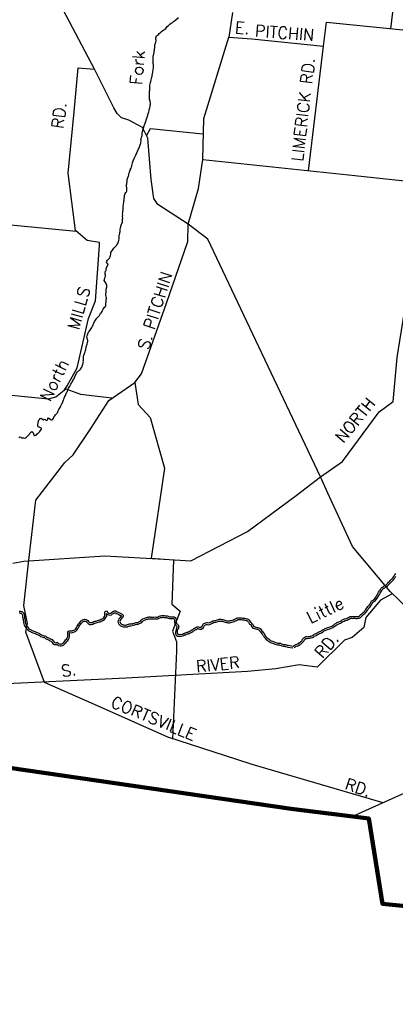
# Model space of a CAD drawing. Header units: feet. Extents: x 1615653 to 1618118, y 708897 to 711917.
# Tile 25 of 183: x 1618080 to 1618086, y 710502 to 710519. Entities that reach past the tile are written whole.
import ezdxf

# ---------------------------------------------------------------- set-up
doc = ezdxf.new("R2010")
doc.units = ezdxf.units.FT
doc.header["$LTSCALE"] = 20
doc.header["$MEASUREMENT"] = 0
doc.layers.add('30_COUNTY_BORDER', color=6, linetype='Continuous', lineweight=100)
for name, color, linetype in [('36_MAJOR_ROADS', 130, 'Continuous'), ('37_MINOR_ROADS', 130, 'Continuous'), ('58_MAJOR_WATER', 170, 'Continuous'), ('59_WATER_NAMES', 130, 'Continuous'), ('ROAD-TEXT', 2, 'Continuous')]:
    doc.layers.add(name, color=color, linetype=linetype)
doc.styles.add('ROMANS', font='romans')
doc.styles.get("Standard").update_dxf_attribs({"font": 'simplex.shx'})

msp = doc.modelspace()

# ---------------------------------------------------------------- linework, layer by layer
at = {"layer": '30_COUNTY_BORDER', "linetype": 'Continuous'}
for points in [[(1618084.43775, 710505.68648), (1618073.31384, 710507.30418)], [(1618084.43775, 710505.68648), (1618073.31384, 710507.30418)], [(1618098.76645, 710502.44256), (1618098.8626, 710502.93891), (1618096.05352, 710503.0962), (1618085.9539, 710504.1131), (1618085.72977, 710505.52673), (1618084.43775, 710505.68648)], [(1618098.76645, 710502.44256), (1618098.8626, 710502.93891), (1618096.05352, 710503.0962), (1618085.9539, 710504.1131), (1618085.72977, 710505.52673), (1618084.43775, 710505.68648)]]:
    msp.add_lwpolyline(points, dxfattribs=at)
at = {"layer": '36_MAJOR_ROADS', "linetype": 'Continuous'}
for points in [[(1618082.72421, 710515.39654), (1618082.22001, 710515.72043), (1618082.15398, 710515.8217), (1618082.1106, 710516.13568), (1618082.05286, 710516.82442), (1618081.9659, 710516.99992), (1618081.73781, 710517.12226), (1618081.61695, 710517.15948), (1618081.54221, 710517.23278), (1618081.48901, 710517.325), (1618081.16558, 710517.96757), (1618080.38126, 710519.46265), (1618080.505, 710520.28889)], [(1618084.92238, 710511.19818), (1618085.29068, 710511.45292), (1618085.9009, 710512.2777), (1618086.13318, 710512.44891), (1618086.19949, 710513.17907), (1618086.31331, 710513.90777), (1618087.36697, 710515.32067), (1618087.38284, 710515.3417), (1618087.46458, 710515.99461), (1618087.71349, 710518.477)], [(1618080.07413, 710509.81529), (1618080.18818, 710510.81202), (1618080.67495, 710511.44035), (1618080.81094, 710511.5636), (1618081.1035, 710512.00201), (1618081.40233, 710512.4701), (1618081.83772, 710512.76596), (1618081.95001, 710512.91148), (1618082.36439, 710514.08194), (1618082.71986, 710515.10612), (1618082.72421, 710515.39654), (1618082.89487, 710515.98971), (1618082.96731, 710516.46646)], [(1618082.96731, 710516.46646), (1618085.49526, 710516.20141)], [(1618085.49526, 710516.20141), (1618087.46458, 710515.99461)], [(1618083.84745, 710513.46488), (1618083.05034, 710515.14485), (1618082.72421, 710515.39654)], [(1618084.92238, 710511.19818), (1618083.84745, 710513.46488)], [(1618077.58021, 710512.87458), (1618079.05105, 710512.73178), (1618079.10674, 710512.61995), (1618080.00611, 710512.53419)], [(1618080.00611, 710512.53419), (1618080.40016, 710512.49662), (1618080.52566, 710512.52836), (1618080.68755, 710512.66194), (1618080.93115, 710512.57483), (1618081.4547, 710512.51066)], [(1618085.04727, 710510.92772), (1618084.92238, 710511.19818)], [(1618086.5312, 710508.8651), (1618086.08303, 710509.29652), (1618085.4543, 710510.04567), (1618085.04727, 710510.92772)]]:
    msp.add_lwpolyline(points, dxfattribs=at)
at = {"layer": '37_MINOR_ROADS', "linetype": 'Continuous'}
for points in [[(1618086.09514, 710518.64072), (1618086.24272, 710519.88504), (1618087.1723, 710520.76053)], [(1618083.46334, 710518.91162), (1618083.39822, 710518.50212)], [(1618083.78234, 710518.47249), (1618084.97167, 710518.34923), (1618085.02329, 710518.74892), (1618085.91241, 710518.65917)], [(1618085.91241, 710518.65917), (1618087.71349, 710518.477)], [(1618082.96731, 710516.46646), (1618082.98584, 710517.148), (1618083.39822, 710518.50212), (1618083.78234, 710518.47249)], [(1618084.72357, 710516.28232), (1618084.97167, 710518.34923)], [(1618080.82659, 710517.26111), (1618080.89664, 710517.9887), (1618081.16558, 710517.96757)], [(1618081.24643, 710515.0387), (1618081.24973, 710515.0914), (1618081.04468, 710515.12454), (1618080.85162, 710515.28924), (1618080.72792, 710516.23931), (1618080.82659, 710517.26111)], [(1618082.03552, 710516.87478), (1618082.09797, 710516.98443), (1618082.9682, 710516.89405)], [(1618078.96322, 710515.46044), (1618080.86249, 710515.28001)], [(1618080.66776, 710512.64448), (1618080.71297, 710512.70923), (1618080.87526, 710513.00938), (1618081.06371, 710513.82921), (1618081.18255, 710514.12037), (1618081.24643, 710515.0387)], [(1618081.83772, 710512.76596), (1618081.89491, 710512.39998), (1618082.09213, 710512.18336), (1618082.32731, 710511.34238), (1618082.18789, 710510.37207)], [(1618084.51976, 710510.89251), (1618084.92238, 710511.19818)], [(1618082.31981, 710509.83182), (1618082.76997, 710509.80402), (1618083.70971, 710510.29373), (1618084.51976, 710510.89251)], [(1618082.18789, 710510.37207), (1618082.10849, 710509.84737), (1618082.47704, 710509.82215), (1618082.45306, 710509.08736), (1618082.5901, 710508.96888), (1618082.46507, 710508.63852), (1618082.53185, 710508.46254), (1618082.53025, 710508.30442)], [(1618079.80845, 710509.7652), (1618079.99098, 710509.7996), (1618081.34058, 710509.88723), (1618082.31981, 710509.83182)], [(1618080.33348, 710507.78702), (1618080.0264, 710508.62044), (1618080.05441, 710508.76705), (1618079.99167, 710509.0661), (1618080.07413, 710509.81529)], [(1618086.11783, 710509.25504), (1618085.92038, 710509.15263), (1618085.67572, 710508.86746), (1618085.64371, 710508.69977), (1618085.45185, 710508.53418), (1618085.32576, 710508.4889), (1618084.87051, 710508.04106), (1618084.56972, 710508.07811), (1618084.18122, 710508.01249)], [(1618082.53025, 710508.30442), (1618082.46112, 710506.84554)], [(1618084.18122, 710508.01249), (1618083.71122, 710507.96693), (1618081.69139, 710507.85709)], [(1618081.69139, 710507.85709), (1618079.35121, 710507.74786), (1618079.23202, 710507.65212)], [(1618081.16554, 710507.419), (1618080.33348, 710507.78702)], [(1618083.53107, 710506.50568), (1618082.38779, 710506.878), (1618081.16554, 710507.419)], [(1618085.96683, 710505.7868), (1618083.78617, 710506.42568), (1618083.53107, 710506.50568)], [(1618087.0486, 710506.25223), (1618086.32066, 710505.9477), (1618085.45604, 710505.56014)]]:
    msp.add_lwpolyline(points, dxfattribs=at)
at = {"layer": '58_MAJOR_WATER', "linetype": 'Continuous'}
for points in [[(1618082.48053, 710518.75755), (1618082.49788, 710518.77125), (1618082.51833, 710518.7879), (1618082.56023, 710518.82515)], [(1618081.98203, 710516.9908), (1618081.98428, 710517.0048), (1618081.98858, 710517.01775), (1618081.99713, 710517.04365), (1618082.00343, 710517.05655), (1618082.00978, 710517.07345), (1618082.01408, 710517.0874), (1618082.01838, 710517.10235), (1618082.02468, 710517.1163), (1618082.02698, 710517.12925), (1618082.03453, 710517.1562), (1618082.03993, 710517.17415), (1618082.04528, 710517.19105), (1618082.05058, 710517.204), (1618082.05483, 710517.21695), (1618082.06013, 710517.22985), (1618082.06443, 710517.24485), (1618082.06773, 710517.2578), (1618082.07323, 710517.28075), (1618082.07748, 710517.2947), (1618082.07988, 710517.3117), (1618082.08518, 710517.32565), (1618082.08968, 710517.3516), (1618082.09303, 710517.3686), (1618082.09543, 710517.3876), (1618082.09688, 710517.40965), (1618082.09438, 710517.43375), (1618082.08968, 710517.4509), (1618082.08298, 710517.46705), (1618082.08048, 710517.4912), (1618082.07973, 710517.50425), (1618082.07918, 710517.5263), (1618082.08003, 710517.5684), (1618082.08043, 710517.58745), (1618082.08178, 710517.6055), (1618082.08413, 710517.6215), (1618082.08453, 710517.64255), (1618082.08698, 710517.66455), (1618082.08848, 710517.6886), (1618082.08878, 710517.7036), (1618082.09223, 710517.7256), (1618082.09673, 710517.7476), (1618082.10313, 710517.7665), (1618082.10863, 710517.79045), (1618082.11408, 710517.8114), (1618082.11853, 710517.83335), (1618082.12298, 710517.85435), (1618082.12738, 710517.8753), (1618082.12868, 710517.8883), (1618082.13093, 710517.9013), (1618082.13423, 710517.9143), (1618082.13648, 710517.92825), (1618082.14098, 710517.95225), (1618082.14433, 710517.9672), (1618082.14673, 710517.98825), (1618082.14718, 710518.0093), (1618082.14643, 710518.02235), (1618082.14493, 710518.04745), (1618082.14418, 710518.0605), (1618082.14253, 710518.07855), (1618082.14198, 710518.09865), (1618082.14223, 710518.1127), (1618082.14248, 710518.1257), (1618082.14193, 710518.1468), (1618082.14238, 710518.16885), (1618082.14363, 710518.18185), (1618082.14808, 710518.2028), (1618082.15358, 710518.22575), (1618082.15688, 710518.23975), (1618082.15938, 710518.26575), (1618082.16283, 710518.28575), (1618082.16533, 710518.31075), (1618082.16663, 710518.32475), (1618082.16893, 710518.34075), (1618082.17028, 710518.3568), (1618082.17158, 710518.3728), (1618082.17293, 710518.3888), (1618082.17923, 710518.40275), (1618082.18658, 710518.41765), (1618082.18993, 710518.4366), (1618082.18923, 710518.44965), (1618082.18753, 710518.46675), (1618082.18603, 710518.49085), (1618082.18933, 710518.5048), (1618082.19768, 710518.5207), (1618082.21503, 710518.53435), (1618082.23133, 710518.54605), (1618082.24363, 710518.55885), (1618082.25893, 710518.5706), (1618082.28248, 710518.59415), (1618082.30493, 710518.61075), (1618082.31923, 710518.6235), (1618082.33443, 710518.6312), (1618082.35078, 710518.6449), (1618082.36213, 710518.6607), (1618082.37448, 710518.6745), (1618082.39598, 710518.69615), (1618082.42053, 710518.7177), (1618082.43983, 710518.73035), (1618082.46323, 710518.7449), (1618082.48053, 710518.75755)], [(1618081.70418, 710515.9616), (1618081.70253, 710515.97965), (1618081.70098, 710516.00175), (1618081.69828, 710516.01685), (1618081.69653, 710516.02995), (1618081.69793, 710516.04795), (1618081.70123, 710516.06395), (1618081.70453, 710516.0769), (1618081.70803, 710516.1019), (1618081.70933, 710516.1169), (1618081.71178, 710516.13895), (1618081.71513, 710516.1559), (1618081.72368, 710516.1798), (1618081.72903, 710516.19675), (1618081.73433, 710516.21065), (1618081.73873, 710516.22865), (1618081.74618, 710516.25055), (1618081.75048, 710516.2645), (1618081.75578, 710516.2794), (1618081.76318, 710516.2963), (1618081.76743, 710516.30925), (1618081.77383, 710516.3262), (1618081.78023, 710516.3461), (1618081.78453, 710516.35905), (1618081.79023, 710516.39305), (1618081.79868, 710516.41495), (1618081.80498, 710516.42885), (1618081.81038, 710516.4468), (1618081.81678, 710516.4657), (1618081.82418, 710516.4826), (1618081.83043, 710516.4955), (1618081.83573, 710516.50945), (1618081.84518, 710516.5283), (1618081.85253, 710516.5442), (1618081.86188, 710516.56205), (1618081.86823, 710516.57695), (1618081.87668, 710516.59885), (1618081.88503, 710516.6127), (1618081.89133, 710516.62765), (1618081.89873, 710516.64555), (1618081.90708, 710516.6614), (1618081.91443, 710516.6773), (1618081.92078, 710516.6932), (1618081.92718, 710516.71115), (1618081.93248, 710516.72705), (1618081.93578, 710516.74105), (1618081.93718, 710516.75905), (1618081.94053, 710516.77605), (1618081.94083, 710516.7901), (1618081.93908, 710516.80415), (1618081.94143, 710516.82015), (1618081.94883, 710516.83905), (1618081.95413, 710516.853), (1618081.96043, 710516.8659), (1618081.95973, 710516.88295), (1618081.95713, 710516.90205), (1618081.96043, 710516.91605), (1618081.96373, 710516.931), (1618081.96703, 710516.94395), (1618081.96928, 710516.95695), (1618081.97458, 710516.9709), (1618081.97988, 710516.9838), (1618081.98203, 710516.9908)], [(1618081.35883, 710514.2729), (1618081.36013, 710514.2869), (1618081.36043, 710514.30195), (1618081.35868, 710514.316), (1618081.36608, 710514.3349), (1618081.37338, 710514.3478), (1618081.37368, 710514.36285), (1618081.37098, 710514.37795), (1618081.36528, 710514.3941), (1618081.35763, 710514.4113), (1618081.33813, 710514.4418), (1618081.32948, 710514.459), (1618081.32978, 710514.47505), (1618081.33103, 710514.48805), (1618081.33633, 710514.501), (1618081.34373, 710514.5189), (1618081.34803, 710514.53385), (1618081.35138, 710514.54985), (1618081.34568, 710514.567), (1618081.34198, 710514.5821), (1618081.34328, 710514.59615), (1618081.34963, 710514.61305), (1618081.35798, 710514.6279), (1618081.36128, 710514.6419), (1618081.35853, 710514.656), (1618081.36388, 710514.6729), (1618081.37323, 710514.68775), (1618081.38458, 710514.7026), (1618081.38898, 710514.72255), (1618081.39228, 710514.7355), (1618081.37348, 710514.74995), (1618081.36578, 710514.76515), (1618081.37113, 710514.7831), (1618081.38448, 710514.79785), (1618081.40598, 710514.81845), (1618081.41838, 710514.83525), (1618081.42688, 710514.85815), (1618081.43423, 710514.87505), (1618081.43668, 710514.89605), (1618081.43698, 710514.9101), (1618081.43728, 710514.92515), (1618081.44663, 710514.941), (1618081.46413, 710514.9617), (1618081.47853, 710514.97945), (1618081.48993, 710514.99625), (1618081.50528, 710515.013), (1618081.51763, 710515.02575), (1618081.53093, 710515.03855), (1618081.53923, 710515.0534), (1618081.55173, 710515.0752), (1618081.56108, 710515.09105), (1618081.56543, 710515.106), (1618081.56978, 710515.12295), (1618081.57443, 710515.15495), (1618081.57383, 710515.17405), (1618081.57608, 710515.18705), (1618081.57743, 710515.20405), (1618081.58193, 710515.227), (1618081.58623, 710515.24095), (1618081.58953, 710515.25595), (1618081.59088, 710515.27195), (1618081.59013, 710515.286), (1618081.59143, 710515.30105), (1618081.59373, 710515.314), (1618081.59918, 710515.33495), (1618081.60143, 710515.34895), (1618081.60473, 710515.36195), (1618081.61008, 710515.37885), (1618081.61543, 710515.3948), (1618081.62173, 710515.4087), (1618081.63003, 710515.4226), (1618081.63343, 710515.44055), (1618081.63383, 710515.4616), (1618081.63413, 710515.47665), (1618081.63453, 710515.4947), (1618081.63398, 710515.51875), (1618081.63428, 710515.5318), (1618081.63453, 710515.54585), (1618081.63398, 710515.5679), (1618081.63743, 710515.5899), (1618081.63978, 710515.6059), (1618081.64228, 710515.6309), (1618081.64358, 710515.64495), (1618081.64298, 710515.664), (1618081.64433, 710515.683), (1618081.64463, 710515.69605), (1618081.64703, 710515.71605), (1618081.64928, 710515.72905), (1618081.65298, 710515.76305), (1618081.65633, 710515.77805), (1618081.65868, 710515.79605), (1618081.66138, 710515.8301), (1618081.66268, 710515.8441), (1618081.66598, 710515.8591), (1618081.66733, 710515.8751), (1618081.66963, 710515.8901), (1618081.67493, 710515.904), (1618081.68928, 710515.91875), (1618081.69658, 710515.93165), (1618081.70288, 710515.94555), (1618081.70418, 710515.9616)], [(1618080.73078, 710512.6542), (1618080.73413, 710512.67115), (1618080.74453, 710512.69), (1618080.75388, 710512.70385), (1618080.76213, 710512.7167), (1618080.77263, 710512.73855), (1618080.78098, 710512.75345), (1618080.78723, 710512.76635), (1618080.79763, 710512.7832), (1618080.80593, 710512.79705), (1618080.81633, 710512.8149), (1618080.82263, 710512.8278), (1618080.83098, 710512.8447), (1618080.83833, 710512.85955), (1618080.84568, 710512.87645), (1618080.85508, 710512.8943), (1618080.86038, 710512.90725), (1618080.86868, 710512.9201), (1618080.87803, 710512.93595), (1618080.88938, 710512.9518), (1618080.90373, 710512.96555), (1618080.91998, 710512.9752), (1618080.93328, 710512.989), (1618080.94358, 710513.0018), (1618080.95298, 710513.01865), (1618080.96778, 710513.05545), (1618080.97213, 710513.07245), (1618080.97753, 710513.0924), (1618080.98088, 710513.10735), (1618080.98013, 710513.1214), (1618080.98048, 710513.13845), (1618080.98093, 710513.1605), (1618080.98128, 710513.17855), (1618080.98058, 710513.1916), (1618080.98388, 710513.20555), (1618080.98818, 710513.2195), (1618080.99448, 710513.23345), (1618081.00073, 710513.24635), (1618081.00613, 710513.26425), (1618081.01143, 710513.2782), (1618081.01578, 710513.29515), (1618081.01918, 710513.31315), (1618081.02253, 710513.3301), (1618081.02483, 710513.3441), (1618081.02913, 710513.36005), (1618081.03443, 710513.373), (1618081.03878, 710513.38895), (1618081.04408, 710513.4039), (1618081.04848, 710513.42285), (1618081.05178, 710513.4358), (1618081.05303, 710513.44885), (1618081.05333, 710513.46385), (1618081.04858, 710513.478), (1618081.04588, 710513.4931), (1618081.04213, 710513.5062), (1618081.03953, 710513.52635), (1618081.04498, 710513.54625), (1618081.05023, 710513.5592), (1618081.05763, 710513.5761), (1618081.06813, 710513.60095), (1618081.07743, 710513.6138), (1618081.09088, 710513.63155), (1618081.10223, 710513.6474), (1618081.11053, 710513.66025), (1618081.12398, 710513.68205), (1618081.13448, 710513.7029), (1618081.14183, 710513.7198), (1618081.15133, 710513.74265), (1618081.15768, 710513.75755), (1618081.16398, 710513.77145), (1618081.17333, 710513.78735), (1618081.18363, 710513.80115), (1618081.19503, 710513.81795), (1618081.20433, 710513.8328), (1618081.21978, 710513.85155), (1618081.23308, 710513.8643), (1618081.24648, 710513.8801), (1618081.25788, 710513.8989), (1618081.26423, 710513.91485), (1618081.28063, 710513.93055), (1618081.29303, 710513.94735), (1618081.29933, 710513.96325), (1618081.30778, 710513.98315), (1618081.31913, 710513.99895), (1618081.33453, 710514.01465), (1618081.34788, 710514.02945), (1618081.35218, 710514.0444), (1618081.35448, 710514.0594), (1618081.35383, 710514.07545), (1618081.35613, 710514.09045), (1618081.35948, 710514.1074), (1618081.36083, 710514.12445), (1618081.36223, 710514.14245), (1618081.36358, 710514.1595), (1618081.36483, 710514.1725), (1618081.36013, 710514.18765), (1618081.35353, 710514.21085), (1618081.35383, 710514.22385), (1618081.35518, 710514.2429), (1618081.35748, 710514.2569), (1618081.35883, 710514.2729)], [(1618080.60043, 710512.36405), (1618080.60773, 710512.37795), (1618080.61818, 710512.3998), (1618080.62553, 710512.41465), (1618080.63288, 710512.43155), (1618080.64018, 710512.44445), (1618080.64653, 710512.46135), (1618080.65293, 710512.4783), (1618080.65723, 710512.49225), (1618080.66353, 710512.50715), (1618080.66783, 710512.5211), (1618080.68253, 710512.5529), (1618080.68788, 710512.5678), (1618080.69518, 710512.5817), (1618080.70153, 710512.59765), (1618080.70883, 710512.6125), (1618080.71618, 710512.6274), (1618080.72348, 710512.6403), (1618080.73078, 710512.6542)], [(1618079.90738, 710511.84975), (1618079.92268, 710511.8625), (1618079.93973, 710511.86115), (1618079.95348, 710511.8478), (1618079.97053, 710511.84545), (1618079.98463, 710511.8472), (1618079.99758, 710511.8429), (1618080.01878, 710511.8495), (1618080.03303, 710511.8592), (1618080.05148, 710511.8769), (1618080.06678, 710511.8906), (1618080.08428, 710511.9113), (1618080.09568, 710511.92915), (1618080.10803, 710511.94295), (1618080.12423, 710511.9516), (1618080.13913, 710511.9433), (1618080.15063, 710511.915), (1618080.15533, 710511.89985), (1618080.17118, 710511.8885), (1618080.18628, 710511.8912), (1618080.20153, 710511.8999), (1618080.21478, 710511.91165), (1618080.22918, 710511.9274), (1618080.24353, 710511.94115), (1618080.25583, 710511.95495), (1618080.26913, 710511.9677), (1618080.28363, 710511.98945), (1618080.28593, 710512.00245), (1618080.27208, 710512.01475), (1618080.25913, 710512.01905), (1618080.24518, 710512.02435), (1618080.23028, 710512.03065), (1618080.22153, 710512.0459), (1618080.22188, 710512.06295), (1618080.22323, 710512.07995), (1618080.22648, 710512.0929), (1618080.23078, 710512.10585), (1618080.23713, 710512.1228), (1618080.24248, 710512.13875), (1618080.25178, 710512.15255), (1618080.26513, 710512.16735), (1618080.27933, 710512.17405), (1618080.29423, 710512.16475), (1618080.30093, 710512.14955), (1618080.31498, 710512.14825), (1618080.33118, 710512.15695), (1618080.34518, 710512.15465), (1618080.35693, 710512.1384), (1618080.37298, 710512.13705), (1618080.38728, 710512.1498), (1618080.39158, 710512.16475), (1618080.40293, 710512.17855), (1618080.41673, 710512.16825), (1618080.43153, 710512.1549), (1618080.44443, 710512.1476), (1618080.46048, 710512.1473), (1618080.47478, 710512.15905), (1618080.48208, 710512.1729), (1618080.48738, 710512.18585), (1618080.49168, 710512.1988), (1618080.50503, 710512.21555), (1618080.51943, 710512.2313), (1618080.53573, 710512.244), (1618080.54923, 710512.2648), (1618080.55653, 710512.2797), (1618080.56393, 710512.2986), (1618080.57333, 710512.31645), (1618080.58583, 710512.33725), (1618080.59413, 710512.35015), (1618080.60043, 710512.36405)], [(1618085.87608, 710509.25955), (1618085.88228, 710509.2745), (1618085.89148, 710509.28735), (1618085.90373, 710509.3052), (1618085.91493, 710509.31905), (1618085.92208, 710509.333), (1618085.92928, 710509.3469), (1618085.94253, 710509.36275), (1618085.96068, 710509.37445), (1618085.97578, 710509.38425), (1618085.98993, 710509.39405), (1618086.00398, 710509.39985), (1618086.02013, 710509.41065), (1618086.03133, 710509.4245), (1618086.04248, 710509.43735), (1618086.05668, 710509.45215), (1618086.07083, 710509.46495), (1618086.08403, 710509.4788), (1618086.10838, 710509.50445), (1618086.12158, 710509.5183), (1618086.13073, 710509.5312), (1618086.14198, 710509.54805), (1618086.15018, 710509.56295), (1618086.16343, 710509.5808), (1618086.17663, 710509.5976)], [(1618085.90379, 710509.24806), (1618085.90867, 710509.25983), (1618085.91604, 710509.27013), (1618085.9278, 710509.28725), (1618085.94021, 710509.3026), (1618085.94875, 710509.31926), (1618085.9544, 710509.33018), (1618085.96262, 710509.34001), (1618085.97697, 710509.34926), (1618085.99249, 710509.35933), (1618086.00436, 710509.36755), (1618086.01818, 710509.37325), (1618086.04059, 710509.38824), (1618086.05433, 710509.40523), (1618086.06464, 710509.41712), (1618086.07759, 710509.43061), (1618086.09178, 710509.44345), (1618086.10576, 710509.45812), (1618086.13011, 710509.48377), (1618086.14479, 710509.49917), (1618086.15544, 710509.51419), (1618086.16764, 710509.53246), (1618086.17548, 710509.5467)], [(1618084.46838, 710508.39075), (1618084.48613, 710508.402), (1618084.50123, 710508.40875), (1618084.51433, 710508.4166), (1618084.52838, 710508.4224), (1618084.54443, 710508.42515), (1618084.55848, 710508.42995), (1618084.57163, 710508.44275), (1618084.58578, 710508.4526), (1618084.59993, 710508.4644), (1618084.61113, 710508.47725), (1618084.62128, 710508.4901), (1618084.62748, 710508.50305), (1618084.63663, 710508.5159), (1618084.64978, 710508.52775), (1618084.66498, 710508.54055), (1618084.67803, 710508.54735), (1618084.69108, 710508.54915), (1618084.70598, 710508.54595), (1618084.72303, 710508.5487), (1618084.73803, 710508.55045), (1618084.75108, 710508.55425), (1618084.76408, 710508.55705), (1618084.78013, 710508.56085), (1618084.79323, 710508.56665), (1618084.80733, 710508.57745), (1618084.82048, 710508.58625), (1618084.83653, 710508.59305), (1618084.85268, 710508.6018), (1618084.86673, 710508.6086), (1618084.87983, 710508.61645), (1618084.89598, 710508.6262), (1618084.91203, 710508.633), (1618084.92813, 710508.63875), (1618084.94228, 710508.64955), (1618084.95538, 710508.65935), (1618084.97148, 710508.66815), (1618084.98858, 710508.6749), (1618085.00363, 710508.6807), (1618085.01773, 710508.6865), (1618085.03178, 710508.6923), (1618085.04483, 710508.6971), (1618085.06793, 710508.70475), (1618085.08098, 710508.70855), (1618085.09403, 710508.7144), (1618085.11313, 710508.7231), (1618085.13028, 710508.73385), (1618085.14643, 710508.74565), (1618085.16358, 710508.7574), (1618085.17868, 710508.7662), (1618085.19688, 710508.77895), (1618085.21498, 710508.7877), (1618085.22903, 710508.7925), (1618085.24413, 710508.79925), (1618085.25718, 710508.8061), (1618085.27333, 710508.81585), (1618085.28643, 710508.82365), (1618085.30248, 710508.83045), (1618085.32163, 710508.84015), (1618085.33668, 710508.84495), (1618085.35473, 710508.8507), (1618085.37283, 710508.85845), (1618085.38993, 710508.8662), (1618085.40503, 710508.87495), (1618085.42013, 710508.88175), (1618085.44308, 710508.8814), (1618085.45608, 710508.8802), (1618085.47303, 710508.88095), (1618085.48803, 710508.88175), (1618085.50203, 710508.88155), (1618085.51798, 710508.8803), (1618085.53098, 710508.8801), (1618085.54398, 710508.8809), (1618085.55703, 710508.8837), (1618085.57108, 710508.8905), (1618085.58328, 710508.90335), (1618085.59643, 710508.91515), (1618085.61158, 710508.92795), (1618085.62678, 710508.94075), (1618085.64193, 710508.95455), (1618085.65708, 710508.96635), (1618085.66933, 710508.9842), (1618085.67753, 710508.9991), (1618085.68673, 710509.01395), (1618085.69993, 710509.0288), (1618085.71218, 710509.04665), (1618085.72543, 710509.0625), (1618085.73858, 710509.0763), (1618085.74678, 710509.0892), (1618085.75908, 710509.11005), (1618085.76833, 710509.12795), (1618085.77648, 710509.14085), (1618085.79158, 710509.14965), (1618085.80573, 710509.15845), (1618085.81988, 710509.17025), (1618085.83208, 710509.1851), (1618085.84333, 710509.20295), (1618085.85248, 710509.21685), (1618085.86073, 710509.23175), (1618085.86788, 710509.24565), (1618085.87608, 710509.25955)], [(1618084.48444, 710508.36541), (1618084.50035, 710508.3755), (1618084.51511, 710508.38209), (1618084.52784, 710508.38972), (1618084.53674, 710508.39339), (1618084.55186, 710508.39598), (1618084.57456, 710508.40374), (1618084.59079, 710508.41953), (1618084.60399, 710508.42872), (1618084.62097, 710508.44289), (1618084.63422, 710508.45808), (1618084.64689, 710508.47413), (1618084.65342, 710508.48776), (1618084.65916, 710508.49581), (1618084.66949, 710508.50512), (1618084.68177, 710508.51547), (1618084.68728, 710508.51834), (1618084.68994, 710508.51871), (1618084.70519, 710508.51543), (1618084.72716, 710508.51898), (1618084.744, 710508.52094), (1618084.75844, 710508.52515), (1618084.77069, 710508.52778), (1618084.78974, 710508.53229), (1618084.80864, 710508.54066), (1618084.82481, 710508.55305), (1618084.8348, 710508.55973), (1618084.84955, 710508.56599), (1618084.86636, 710508.57509), (1618084.881, 710508.58218), (1618084.89529, 710508.59074), (1618084.90965, 710508.59941), (1618084.92293, 710508.60504), (1618084.94262, 710508.61207), (1618084.96036, 710508.62561), (1618084.97164, 710508.63405), (1618084.98423, 710508.64093), (1618084.99948, 710508.64695), (1618085.01473, 710508.65283), (1618085.02916, 710508.65876), (1618085.04268, 710508.66434), (1618085.05472, 710508.66877), (1618085.07684, 710508.6761), (1618085.09136, 710508.68032), (1618085.10638, 710508.68706), (1618085.12737, 710508.69662), (1618085.14711, 710508.709), (1618085.16376, 710508.72116), (1618085.17963, 710508.73203), (1618085.19486, 710508.74091), (1618085.21211, 710508.75299), (1618085.2264, 710508.7599), (1618085.24002, 710508.76455), (1618085.25723, 710508.77225), (1618085.27191, 710508.77995), (1618085.28875, 710508.79012), (1618085.30002, 710508.79682), (1618085.31512, 710508.80322), (1618085.33304, 710508.8123), (1618085.34579, 710508.81636), (1618085.36521, 710508.82255), (1618085.38493, 710508.83099), (1618085.40367, 710508.83949), (1618085.41874, 710508.84822), (1618085.42635, 710508.85165), (1618085.44147, 710508.85142), (1618085.45536, 710508.85014), (1618085.47449, 710508.85098), (1618085.48861, 710508.85174), (1618085.50064, 710508.85156), (1618085.51657, 710508.85032), (1618085.53167, 710508.85008), (1618085.54807, 710508.85109), (1618085.56685, 710508.85512), (1618085.58907, 710508.86588), (1618085.60421, 710508.88182), (1618085.61613, 710508.89252), (1618085.63092, 710508.90502), (1618085.64655, 710508.91818), (1618085.66127, 710508.93159), (1618085.67918, 710508.94554), (1618085.6949, 710508.96844), (1618085.70344, 710508.98396), (1618085.71087, 710508.99595), (1618085.7236, 710509.01027), (1618085.73611, 710509.0285), (1618085.74782, 710509.04251), (1618085.76232, 710509.05773), (1618085.77236, 710509.07352), (1618085.78534, 710509.09553), (1618085.79438, 710509.11302), (1618085.79792, 710509.11862), (1618085.80706, 710509.12394), (1618085.82334, 710509.13407), (1618085.84126, 710509.14902), (1618085.85645, 710509.16751), (1618085.86855, 710509.1867), (1618085.87817, 710509.20131), (1618085.8872, 710509.21762), (1618085.89416, 710509.23115), (1618085.90192, 710509.2443)], [(1618079.91066, 710508.94261), (1618079.92148, 710508.94005), (1618079.93743, 710508.93629), (1618079.94708, 710508.93533), (1618079.95092, 710508.93345), (1618079.95761, 710508.92485), (1618079.96232, 710508.91566), (1618079.96696, 710508.90343), (1618079.97041, 710508.89071), (1618079.97097, 710508.88089), (1618079.97174, 710508.86535), (1618079.97481, 710508.84592), (1618079.97787, 710508.83135), (1618079.98157, 710508.81725), (1618079.98374, 710508.80694), (1618079.98526, 710508.78429), (1618079.98972, 710508.75937), (1618079.99795, 710508.73947), (1618080.00723, 710508.71994), (1618080.01884, 710508.70424), (1618080.02969, 710508.68986), (1618080.04571, 710508.66871), (1618080.06516, 710508.64969), (1618080.08591, 710508.63614), (1618080.09942, 710508.63066), (1618080.11386, 710508.62204), (1618080.13005, 710508.61625), (1618080.14297, 710508.60999), (1618080.16378, 710508.60257), (1618080.17715, 710508.59917), (1618080.18711, 710508.5959), (1618080.20109, 710508.58901), (1618080.21412, 710508.58373), (1618080.22736, 710508.57728), (1618080.23911, 710508.57282), (1618080.25075, 710508.56471), (1618080.2687, 710508.55182), (1618080.28814, 710508.54283), (1618080.30473, 710508.53652), (1618080.31987, 710508.53274), (1618080.33276, 710508.5299), (1618080.34004, 710508.52692), (1618080.35338, 710508.51734), (1618080.37103, 710508.50553), (1618080.38966, 710508.49928), (1618080.40371, 710508.4933), (1618080.41446, 710508.48894), (1618080.42974, 710508.47935), (1618080.44444, 710508.47388), (1618080.4503, 710508.46625), (1618080.4589, 710508.45328), (1618080.47209, 710508.43545), (1618080.49845, 710508.41708), (1618080.52355, 710508.4166), (1618080.53745, 710508.41908), (1618080.54011, 710508.41881), (1618080.54678, 710508.4151), (1618080.56197, 710508.40174), (1618080.59245, 710508.39212), (1618080.61372, 710508.39659), (1618080.63153, 710508.40094), (1618080.65409, 710508.4102), (1618080.67455, 710508.42725), (1618080.69155, 710508.44603), (1618080.69946, 710508.46), (1618080.70953, 710508.47314)], [(1618079.91443, 710508.97255), (1618079.92838, 710508.96925), (1618079.94238, 710508.96595), (1618079.95543, 710508.96465), (1618079.97033, 710508.95735), (1618079.98303, 710508.94105), (1618079.98978, 710508.92785), (1618079.99553, 710508.9127), (1618080.00018, 710508.89555), (1618080.00093, 710508.8825), (1618080.00163, 710508.86845), (1618080.00433, 710508.85135), (1618080.00708, 710508.83825), (1618080.01078, 710508.82415), (1618080.01353, 710508.81105), (1618080.01508, 710508.78795), (1618080.01868, 710508.76785), (1618080.02538, 710508.75165), (1618080.03308, 710508.73545), (1618080.04288, 710508.7222), (1618080.05363, 710508.70795), (1618080.06828, 710508.6886), (1618080.08403, 710508.6732), (1618080.09988, 710508.66285), (1618080.11283, 710508.6576), (1618080.12673, 710508.6493), (1618080.14168, 710508.64395), (1618080.15458, 710508.6377), (1618080.17253, 710508.6313), (1618080.18553, 710508.628), (1618080.19848, 710508.62375), (1618080.21338, 710508.6164), (1618080.22633, 710508.61115), (1618080.23928, 710508.60485), (1618080.25323, 710508.59955), (1618080.26808, 710508.5892), (1618080.28388, 710508.57785), (1618080.29978, 710508.5705), (1618080.31373, 710508.5652), (1618080.32673, 710508.56195), (1618080.34173, 710508.55865), (1618080.35468, 710508.55335), (1618080.37048, 710508.542), (1618080.38438, 710508.5327), (1618080.40033, 710508.52735), (1618080.41523, 710508.521), (1618080.42818, 710508.51575), (1618080.44308, 710508.5064), (1618080.46298, 710508.499), (1618080.47473, 710508.4837), (1618080.48348, 710508.4705), (1618080.49328, 710508.45725), (1618080.50813, 710508.4469), (1618080.52118, 710508.44665), (1618080.53628, 710508.44935), (1618080.54928, 710508.44805), (1618080.56418, 710508.43975), (1618080.57703, 710508.42845), (1618080.59398, 710508.4231), (1618080.60708, 710508.42585), (1618080.62223, 710508.42955), (1618080.63843, 710508.4362), (1618080.65373, 710508.44895), (1618080.66708, 710508.4637), (1618080.67438, 710508.4766), (1618080.68573, 710508.4914)], [(1618080.68573, 710508.4914), (1618080.69803, 710508.5052), (1618080.71038, 710508.519), (1618080.71768, 710508.53285), (1618080.72198, 710508.5468), (1618080.72223, 710508.56085), (1618080.72273, 710508.5839), (1618080.72298, 710508.59695), (1618080.72223, 710508.61), (1618080.72248, 710508.623), (1618080.72778, 710508.63595), (1618080.74298, 710508.64365), (1618080.75808, 710508.64435), (1618080.77508, 710508.641), (1618080.79223, 710508.64465), (1618080.80833, 710508.64835), (1618080.82148, 710508.6531), (1618080.83773, 710508.6618), (1618080.85103, 710508.67355), (1618080.86138, 710508.68935), (1618080.86973, 710508.70625), (1618080.87808, 710508.7201), (1618080.88743, 710508.73595), (1618080.89778, 710508.7528), (1618080.91013, 710508.7666), (1618080.92148, 710508.7824), (1618080.94618, 710508.812), (1618080.95943, 710508.82175), (1618080.97458, 710508.82745), (1618080.98978, 710508.83315), (1618081.00788, 710508.8348), (1618081.02593, 710508.8334), (1618081.03883, 710508.82715), (1618081.05363, 710508.8148), (1618081.06538, 710508.7995), (1618081.07918, 710508.7872), (1618081.09308, 710508.7799), (1618081.10718, 710508.7806), (1618081.12628, 710508.7832), (1618081.14158, 710508.79495), (1618081.15573, 710508.79865), (1618081.16983, 710508.8014), (1618081.18598, 710508.80605), (1618081.20213, 710508.80875), (1618081.21728, 710508.81345), (1618081.23543, 710508.8191), (1618081.24958, 710508.8238), (1618081.26273, 710508.82855), (1618081.27693, 710508.8343), (1618081.29313, 710508.84195), (1618081.30938, 710508.85165), (1618081.31868, 710508.8655), (1618081.33008, 710508.88135), (1618081.33838, 710508.8942), (1618081.33768, 710508.90925), (1618081.33593, 710508.9233), (1618081.33423, 710508.9374), (1618081.33548, 710508.9504), (1618081.34278, 710508.9633), (1618081.36303, 710508.9729), (1618081.37583, 710508.9606), (1618081.38868, 710508.9503), (1618081.40353, 710508.939), (1618081.41948, 710508.93365), (1618081.43458, 710508.93735), (1618081.44788, 710508.9481), (1618081.46313, 710508.9588), (1618081.48043, 710508.9695), (1618081.49658, 710508.9732), (1618081.51868, 710508.97475), (1618081.53253, 710508.9654), (1618081.54543, 710508.95615), (1618081.55838, 710508.95185), (1618081.57338, 710508.94855), (1618081.58623, 710508.94025), (1618081.59913, 710508.93295), (1618081.61508, 710508.9266), (1618081.62798, 710508.91835), (1618081.64173, 710508.903), (1618081.64238, 710508.88595), (1618081.63303, 710508.8721), (1618081.62073, 710508.8573), (1618081.60938, 710508.8435), (1618081.59803, 710508.8277), (1618081.59168, 710508.8128), (1618081.58738, 710508.79885), (1618081.59013, 710508.78375), (1618081.59688, 710508.77055), (1618081.61563, 710508.75415), (1618081.63058, 710508.7488), (1618081.64348, 710508.74355), (1618081.65648, 710508.74025), (1618081.67048, 710508.73795), (1618081.68458, 710508.7397), (1618081.69968, 710508.74135), (1618081.71588, 710508.74805), (1618081.72898, 710508.7518), (1618081.74723, 710508.75845), (1618081.76328, 710508.7591), (1618081.78133, 710508.75875)], [(1618080.70812, 710508.47144), (1618080.7204, 710508.48521), (1618080.7352, 710508.50174), (1618080.74552, 710508.52134), (1618080.7519, 710508.54202), (1618080.75222, 710508.56026), (1618080.75272, 710508.58328), (1618080.75299, 710508.59752), (1618080.75224, 710508.61057), (1618080.75231, 710508.61405), (1618080.75584, 710508.61421), (1618080.77531, 710508.61037), (1618080.79871, 710508.61536), (1618080.81681, 710508.61952), (1618080.83372, 710508.62562), (1618080.85497, 710508.637), (1618080.87391, 710508.65373), (1618080.88747, 710508.67443), (1618080.89607, 710508.69183), (1618080.90384, 710508.70473), (1618080.91313, 710508.72047), (1618080.92193, 710508.7348), (1618080.93355, 710508.74779), (1618080.94521, 710508.76401), (1618080.96688, 710508.78999), (1618080.97387, 710508.79513), (1618080.98513, 710508.79936), (1618080.99653, 710508.80364), (1618081.00808, 710508.80469), (1618081.01795, 710508.80393), (1618081.02243, 710508.80175), (1618081.03186, 710508.79389), (1618081.04331, 710508.77898), (1618081.06197, 710508.76235), (1618081.08638, 710508.74953), (1618081.10995, 710508.7507), (1618081.13823, 710508.75455), (1618081.15504, 710508.76746), (1618081.1624, 710508.76938), (1618081.17686, 710508.7722), (1618081.19262, 710508.77674), (1618081.20908, 710508.77949), (1618081.22618, 710508.7848), (1618081.24462, 710508.79054), (1618081.2594, 710508.79545), (1618081.27346, 710508.80053), (1618081.28897, 710508.80681), (1618081.30725, 710508.81544), (1618081.33053, 710508.82934), (1618081.34331, 710508.84837), (1618081.35487, 710508.86444), (1618081.36879, 710508.88599), (1618081.36759, 710508.9118), (1618081.3657, 710508.92695), (1618081.36526, 710508.93062), (1618081.37021, 710508.92665), (1618081.3893, 710508.91213), (1618081.41818, 710508.90244), (1618081.44822, 710508.9098), (1618081.46594, 710508.92413), (1618081.47965, 710508.93374), (1618081.49198, 710508.94137), (1618081.501, 710508.94343), (1618081.51046, 710508.9441), (1618081.51539, 710508.94077), (1618081.53165, 710508.92911), (1618081.55041, 710508.92288), (1618081.56165, 710508.92041), (1618081.57069, 710508.91457), (1618081.58613, 710508.90583), (1618081.60132, 710508.89978), (1618081.60836, 710508.89528), (1618081.61071, 710508.89266), (1618081.609, 710508.89012), (1618081.59761, 710508.87641), (1618081.58558, 710508.8618), (1618081.57173, 710508.84251), (1618081.56347, 710508.82312), (1618081.55655, 710508.80068), (1618081.5614, 710508.77402), (1618081.57279, 710508.75176), (1618081.60016, 710508.72782), (1618081.61986, 710508.72077), (1618081.63409, 710508.71498), (1618081.65034, 710508.71085), (1618081.66988, 710508.70764), (1618081.68805, 710508.7099), (1618081.70719, 710508.71199), (1618081.72577, 710508.71967), (1618081.73825, 710508.72325), (1618081.75311, 710508.72866), (1618081.76359, 710508.72909), (1618081.78075, 710508.72875)], [(1618081.77936, 710508.75879), (1618081.79353, 710508.7645), (1618081.80658, 710508.76525), (1618081.82478, 710508.7709), (1618081.84293, 710508.77655), (1618081.85603, 710508.7793), (1618081.87013, 710508.781), (1618081.88523, 710508.7837), (1618081.90248, 710508.79135), (1618081.91763, 710508.79705), (1618081.93088, 710508.80585), (1618081.94423, 710508.8206), (1618081.95753, 710508.83435), (1618081.97078, 710508.8431), (1618081.98798, 710508.8498), (1618082.00113, 710508.85555), (1618082.01428, 710508.86025), (1618082.03048, 710508.86695), (1618082.04858, 710508.8686), (1618082.06173, 710508.87235), (1618082.07678, 710508.87305), (1618082.08988, 710508.87375), (1618082.10388, 710508.8725), (1618082.13803, 710508.8718), (1618082.15408, 710508.87245), (1618082.16713, 710508.8732), (1618082.18323, 710508.87285), (1618082.19623, 710508.8706), (1618082.21233, 710508.87225), (1618082.22753, 710508.88095), (1618082.24273, 710508.8867), (1618082.25588, 710508.8914), (1618082.26898, 710508.89515), (1618082.28308, 710508.8969), (1618082.29723, 710508.9006), (1618082.31223, 710508.8993), (1618082.32723, 710508.89595), (1618082.34223, 710508.89265), (1618082.35828, 710508.89235), (1618082.37328, 710508.89), (1618082.38928, 710508.8867), (1618082.40223, 710508.8814), (1618082.41518, 710508.8771), (1618082.43128, 710508.8778), (1618082.44433, 710508.87755), (1618082.46038, 710508.8772), (1618082.47543, 710508.8779), (1618082.49143, 710508.87455), (1618082.50633, 710508.86725), (1618082.52003, 710508.8499), (1618082.52478, 710508.83475), (1618082.52648, 710508.8197), (1618082.52618, 710508.80665), (1618082.52593, 710508.7926), (1618082.53153, 710508.77245), (1618082.54423, 710508.75615), (1618082.55503, 710508.7419), (1618082.56373, 710508.72665), (1618082.56743, 710508.71155), (1618082.56513, 710508.69655), (1618082.56083, 710508.6826), (1618082.55558, 710508.66965), (1618082.54048, 710508.66795), (1618082.53808, 710508.64995), (1618082.53978, 710508.6349), (1618082.54153, 710508.6218), (1618082.54128, 710508.6088), (1618082.54503, 710508.5957), (1618082.55788, 710508.5854), (1618082.57393, 710508.58505), (1618082.58998, 710508.58575), (1618082.60703, 710508.5844), (1618082.62723, 710508.59), (1618082.64443, 710508.59765), (1618082.65858, 710508.60135), (1618082.67278, 710508.6091), (1618082.68898, 710508.6148), (1618082.70313, 710508.6195), (1618082.71623, 710508.62325), (1618082.73553, 710508.6329), (1618082.75073, 710508.6396), (1618082.76798, 710508.64925), (1618082.78523, 710508.65995), (1618082.79948, 710508.66765), (1618082.81268, 710508.67545), (1618082.82693, 710508.68515), (1618082.84113, 710508.6929), (1618082.85643, 710508.7036), (1618082.87063, 710508.71135), (1618082.89068, 710508.70995), (1618082.90468, 710508.70665), (1618082.91863, 710508.70235), (1618082.93668, 710508.70195), (1618082.95508, 710508.71865), (1618082.96038, 710508.73255), (1618082.96873, 710508.74845), (1618082.98413, 710508.76515), (1618083.00238, 710508.7728), (1618083.01648, 710508.77655), (1618083.03263, 710508.7792), (1618083.04668, 710508.77895)], [(1618081.79057, 710508.73096), (1618081.80017, 710508.73483), (1618081.81196, 710508.73551), (1618081.83368, 710508.74225), (1618081.85048, 710508.74748), (1618081.86091, 710508.74967), (1618081.87457, 710508.75132), (1618081.89408, 710508.7548), (1618081.91385, 710508.76357), (1618081.93138, 710508.77017), (1618081.9506, 710508.78293), (1618081.96614, 710508.8001), (1618081.9768, 710508.81113), (1618081.98464, 710508.8163), (1618081.99944, 710508.82207), (1618082.0122, 710508.82765), (1618082.02507, 710508.83224), (1618082.03774, 710508.83748), (1618082.0541, 710508.83898), (1618082.0666, 710508.84254), (1618082.07827, 710508.84308), (1618082.08934, 710508.84368), (1618082.10223, 710508.84252), (1618082.13833, 710508.84179), (1618082.15555, 710508.84248), (1618082.16766, 710508.84318), (1618082.18033, 710508.8429), (1618082.19518, 710508.84033), (1618082.22171, 710508.84305), (1618082.24037, 710508.85373), (1618082.25308, 710508.85854), (1618082.26506, 710508.86282), (1618082.27499, 710508.86566), (1618082.28874, 710508.86737), (1618082.2998, 710508.87026), (1618082.30764, 710508.86958), (1618082.32074, 710508.86666), (1618082.33869, 710508.86271), (1618082.35566, 710508.86239), (1618082.36792, 710508.86047), (1618082.38049, 710508.85788), (1618082.39181, 710508.85325), (1618082.41096, 710508.84689), (1618082.43164, 710508.84779), (1618082.44371, 710508.84755), (1618082.46075, 710508.84718), (1618082.47301, 710508.84775), (1618082.4816, 710508.84595), (1618082.48701, 710508.84331), (1618082.49306, 710508.83565), (1618082.49529, 710508.82852), (1618082.49644, 710508.81835), (1618082.49618, 710508.80726), (1618082.49585, 710508.78877), (1618082.50421, 710508.75869), (1618082.52044, 710508.73787), (1618082.52994, 710508.72533), (1618082.53559, 710508.71543), (1618082.53687, 710508.7102), (1618082.53581, 710508.70328), (1618082.51109, 710508.6231), (1618082.51149, 710508.62009), (1618082.5112, 710508.60487), (1618082.51881, 710508.57826), (1618082.54705, 710508.55563), (1618082.57425, 710508.55503), (1618082.58945, 710508.5557), (1618082.60994, 710508.55407), (1618082.63739, 710508.56168), (1618082.65438, 710508.56924), (1618082.66972, 710508.57325), (1618082.68502, 710508.5816), (1618082.69869, 710508.58641), (1618082.71199, 710508.59083), (1618082.72716, 710508.59517), (1618082.74829, 710508.60574), (1618082.76413, 710508.61272), (1618082.78322, 710508.6234), (1618082.80028, 710508.63398), (1618082.81424, 710508.64153), (1618082.82877, 710508.65011), (1618082.84259, 710508.65952), (1618082.85696, 710508.66736), (1618082.87226, 710508.67806), (1618082.87729, 710508.68081), (1618082.88616, 710508.68019), (1618082.89681, 710508.67768), (1618082.91378, 710508.67245), (1618082.94798, 710508.67169), (1618082.98055, 710508.70126), (1618082.98777, 710508.72019), (1618082.99345, 710508.73101), (1618083.00175, 710508.74001), (1618083.01208, 710508.74433), (1618083.02278, 710508.74718), (1618083.03481, 710508.74915), (1618083.04614, 710508.74895)], [(1618083.04111, 710508.74947), (1618083.06872, 710508.74425), (1618083.09293, 710508.75576), (1618083.10593, 710508.761), (1618083.12786, 710508.76928), (1618083.14667, 710508.77961), (1618083.15585, 710508.78269), (1618083.17121, 710508.78507), (1618083.18593, 710508.78816), (1618083.20632, 710508.79368), (1618083.23041, 710508.80462), (1618083.23895, 710508.80615), (1618083.25085, 710508.80593), (1618083.26384, 710508.80463), (1618083.28111, 710508.80429), (1618083.2908, 710508.80281), (1618083.3045, 710508.79734), (1618083.32231, 710508.79167), (1618083.33975, 710508.78589), (1618083.35894, 710508.78186), (1618083.37295, 710508.78046), (1618083.39011, 710508.77799), (1618083.41285, 710508.7775), (1618083.43136, 710508.78324), (1618083.4481, 710508.7868), (1618083.46932, 710508.79274), (1618083.48863, 710508.7983), (1618083.50762, 710508.80846), (1618083.52489, 710508.81759), (1618083.54279, 710508.82553), (1618083.55095, 710508.83036), (1618083.55875, 710508.83066), (1618083.57772, 710508.82926), (1618083.59559, 710508.82985), (1618083.60697, 710508.82884), (1618083.62397, 710508.82634), (1618083.65521, 710508.82568), (1618083.66568, 710508.82126), (1618083.6843, 710508.81466), (1618083.70063, 710508.81236), (1618083.70424, 710508.8109), (1618083.71591, 710508.79876), (1618083.72537, 710508.78529), (1618083.74591, 710508.75635), (1618083.76217, 710508.74721), (1618083.76984, 710508.7407), (1618083.77227, 710508.73424), (1618083.77747, 710508.71467), (1618083.80008, 710508.68931), (1618083.82633, 710508.67996), (1618083.84442, 710508.67502), (1618083.86407, 710508.67115), (1618083.87551, 710508.67016), (1618083.88633, 710508.66516), (1618083.90018, 710508.65837), (1618083.90712, 710508.65449), (1618083.91216, 710508.64567), (1618083.92404, 710508.62766), (1618083.93577, 710508.61244), (1618083.94876, 710508.59264), (1618083.96117, 710508.58342), (1618083.96669, 710508.57244), (1618083.97399, 710508.55828), (1618083.98541, 710508.53915), (1618084.00169, 710508.51977), (1618084.01626, 710508.50577), (1618084.0355, 710508.48928), (1618084.05235, 710508.47893), (1618084.06913, 710508.46455), (1618084.08993, 710508.45171), (1618084.11211, 710508.44235), (1618084.12584, 710508.43673), (1618084.14333, 710508.43047), (1618084.16308, 710508.42172), (1618084.18894, 710508.41412), (1618084.20889, 710508.41119), (1618084.22501, 710508.41087), (1618084.23963, 710508.40978), (1618084.24752, 710508.40777), (1618084.26744, 710508.39874), (1618084.28337, 710508.39354), (1618084.30268, 710508.38921), (1618084.32004, 710508.38889), (1618084.3319, 710508.38725), (1618084.3444, 710508.3825), (1618084.36431, 710508.37763), (1618084.37954, 710508.37403), (1618084.46383, 710508.36109)], [(1618083.04668, 710508.77895), (1618083.06468, 710508.77555), (1618083.08088, 710508.78325), (1618083.09503, 710508.78895), (1618083.11528, 710508.7966), (1618083.13458, 710508.8072), (1618083.14873, 710508.81195), (1618083.16583, 710508.8146), (1618083.17893, 710508.81735), (1618083.19613, 710508.822), (1618083.22143, 710508.8335), (1618083.23658, 710508.8362), (1618083.25263, 710508.8359), (1618083.26563, 710508.8346), (1618083.28368, 710508.83425), (1618083.29873, 710508.83195), (1618083.31463, 710508.8256), (1618083.33158, 710508.8202), (1618083.34758, 710508.8149), (1618083.36353, 710508.81155), (1618083.37658, 710508.81025), (1618083.39258, 710508.80795), (1618083.40863, 710508.8076), (1618083.42378, 710508.8123), (1618083.44093, 710508.81595), (1618083.46113, 710508.8216), (1618083.47728, 710508.82625), (1618083.49353, 710508.83495), (1618083.51178, 710508.8446), (1618083.52903, 710508.85225), (1618083.54223, 710508.86005), (1618083.55928, 710508.8607), (1618083.57833, 710508.8593), (1618083.59643, 710508.8599), (1618083.61048, 710508.85865), (1618083.62648, 710508.8563), (1618083.66158, 710508.85555), (1618083.67653, 710508.84925), (1618083.69148, 710508.84395), (1618083.70848, 710508.84155), (1618083.72143, 710508.8363), (1618083.73913, 710508.8179), (1618083.74988, 710508.8026), (1618083.76648, 710508.7792), (1618083.77938, 710508.77195), (1618083.79518, 710508.75855), (1618083.80088, 710508.7434), (1618083.80463, 710508.7293), (1618083.81738, 710508.715), (1618083.83533, 710508.7086), (1618083.85128, 710508.70425), (1618083.86828, 710508.7009), (1618083.88333, 710508.6996), (1618083.89923, 710508.69225), (1618083.91413, 710508.68495), (1618083.92903, 710508.6766), (1618083.93773, 710508.6614), (1618083.94848, 710508.6451), (1618083.96023, 710508.62985), (1618083.97093, 710508.61355), (1618083.98478, 710508.60325), (1618083.99343, 710508.58605), (1618084.00023, 710508.57285), (1618084.00993, 710508.5566), (1618084.02363, 710508.5403), (1618084.03643, 710508.528), (1618084.05323, 710508.5136), (1618084.07008, 710508.50325), (1618084.08688, 710508.48885), (1618084.10373, 710508.47845), (1618084.12363, 710508.47005), (1618084.13658, 710508.46475), (1618084.15448, 710508.45835), (1618084.17343, 710508.44995), (1618084.19538, 710508.4435), (1618084.21138, 710508.44115), (1618084.22643, 710508.44085), (1618084.24448, 710508.4395), (1618084.25748, 710508.4362), (1618084.27833, 710508.42675), (1618084.29133, 710508.4225), (1618084.30628, 710508.41915), (1618084.32238, 710508.41885), (1618084.33938, 710508.4165), (1618084.35333, 710508.4112), (1618084.37133, 710508.4068), (1618084.38528, 710508.4035), (1618084.46838, 710508.39075)]]:
    msp.add_lwpolyline(points, dxfattribs=at)

# ---------------------------------------------------------------- texts
at = {"layer": '59_WATER_NAMES', "linetype": 'Continuous'}
for s, rotation, p in [('Fork', 85, (1618081.95717, 710517.70214)), ('North', 64, (1618080.42725, 710512.43622)), ('Little', 25, (1618084.7532, 710508.76321))]:
    msp.add_text(s, height=0.2, rotation=rotation, dxfattribs=at).set_placement(p)
at = {"layer": 'ROAD-TEXT'}
for s, rotation, p in [('E.', 355.030528, (1618083.49423, 710518.56892)), ('PITCHIN', 355.601533, (1618083.82658, 710518.51211)), ('RD.', 82.404948, (1618080.64382, 710516.97477)), ('PITCHIN', 72.180203, (1618082.1601, 710513.62977)), ('  MILLS', 74.29055, (1618080.82988, 710513.3726)), ('S.', 71.564116, (1618082.05911, 710513.29223)), ('NORTH', 50.52601, (1618085.3043, 710511.75054)), ('RD.', 49.089433, (1618084.95814, 710508.17595)), ('RIVER', 5.90693, (1618082.86409, 710507.95414)), ('S.', 8.747321, (1618080.62671, 710507.87345)), ('CORTSVILLE', 337.64918, (1618081.41989, 710507.38581)), ('RD.', 341.562738, (1618085.31207, 710506.01914))]:
    msp.add_text(s, height=0.195, rotation=rotation, dxfattribs=at).set_placement(p)
at = {"layer": 'ROAD-TEXT', "style": 'ROMANS'}
msp.add_text('LIMERICK RD.', height=0.195, rotation=83.308512, dxfattribs=at).set_placement((1618084.63048, 710516.42759))

doc.saveas('drawing.dxf')
